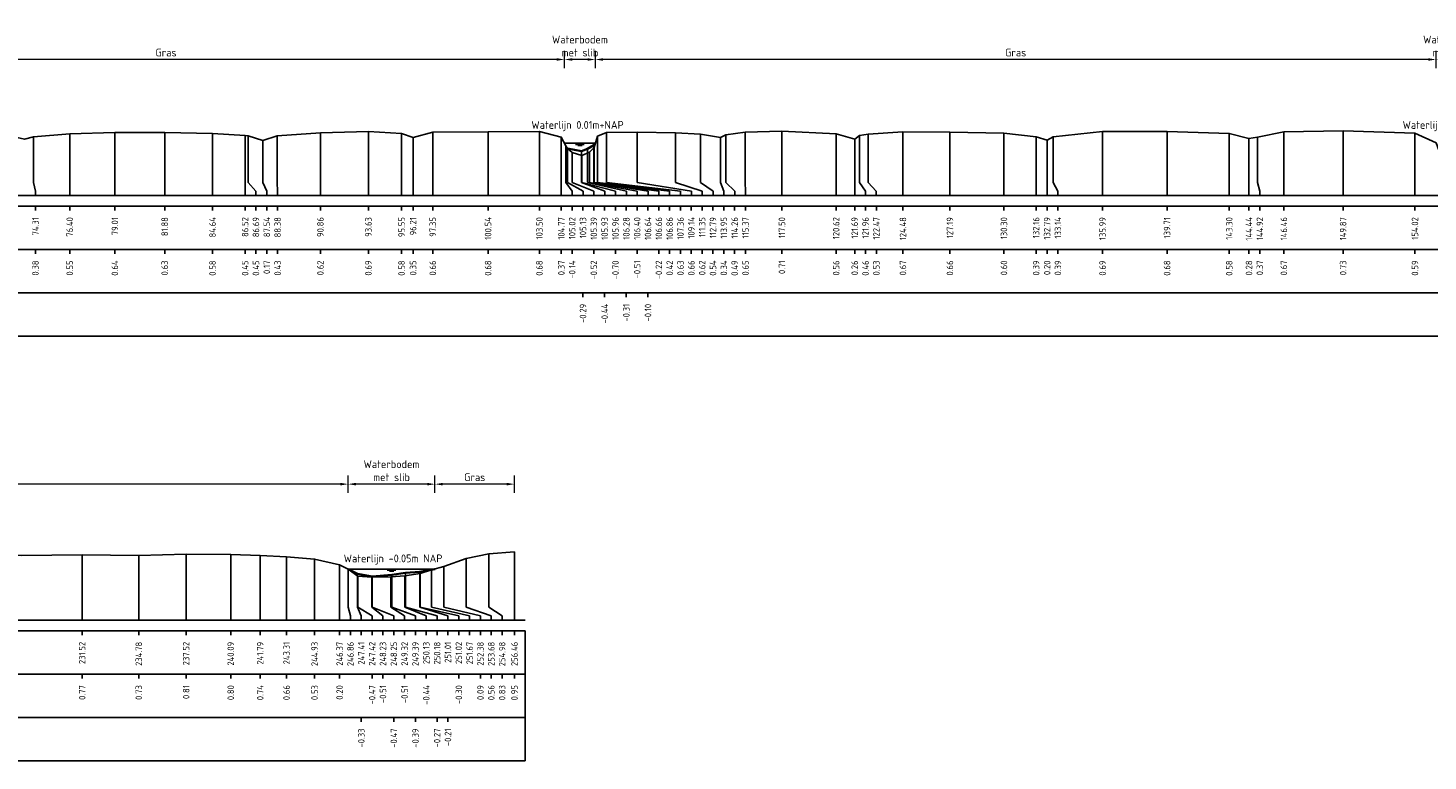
# Model space of a CAD drawing. Header units: metres. Extents: x 132725 to 140175, y 414354 to 417094.
# Tile 28 of 61: x 139924 to 140005, y 416533 to 416575. Entities that reach past the tile are written whole.
import ezdxf
from ezdxf.enums import TextEntityAlignment as Align

# ---------------------------------------------------------------- set-up
doc = ezdxf.new("R2010")
doc.units = ezdxf.units.M
doc.header["$PDMODE"] = 35
doc.header["$PDSIZE"] = 0.075
doc.layers.get('Defpoints').update_dxf_attribs({"true_color": 0x806000})
for name, color, linetype, lineweight in [('B-ME-GW-MAAIVELD-GD', 8, 'GW-MAAIVELD', 25), ('X-ME-AL-PROFIEL_BOVENKANT SLIB-GD', 42, 'Continuous', 35), ('X-XX-AL-DETAIL1-M', 7, 'Continuous', 18), ('X-XX-AL-NAP-T18', 7, 'Continuous', 18)]:
    doc.layers.add(name, color=color, linetype=linetype, lineweight=lineweight)
doc.layers.add('X-ME-AL-PROFIEL_WATERLIJN-GD', color=150, linetype='Continuous')
doc.layers.add('X-ME-AL-PROFIELRASTER-S', color=7, linetype='Continuous')
doc.styles.add('NLCS-ISO-ANNOTATIEF-T18', font='NLCS-ISO.ttf', dxfattribs={"height": 1.8})
doc.styles.add('NLCS-ISO-ANNOTATIVE-T18', font='NLCS-ISO.ttf', dxfattribs={"height": 1.8})
doc.linetypes.add('GW-MAAIVELD', pattern='A,12,[40,NLCS.SHX,S=1,R=0,X=0,Y=-0.5],12', length=24)
doc.dimstyles.new('NLCS-ANNOTATIEF-T18-PIJL_L2_H0', dxfattribs={"dimtxt": 2.5, "dimasz": 1.8, "dimexe": 2, "dimexo": 2, "dimgap": 0.7, "dimtad": 1, "dimzin": 0, "dimdsep": 46, "dimtxsty": 'NLCS-ISO-ANNOTATIEF-T18', "dimcen": 0, "dimdle": 2, "dimclrd": 256, "dimclre": 256, "dimclrt": 10, "dimaunit": 2, "dimadec": 0, "dimazin": 0, "dimtfac": 1, "dimtdec": 3, "dimtofl": 0, "dimtmove": 0, "dimatfit": 3, "dimfxl": 2, "dimfxlon": 1, "dimtfillclr": 256, "dimtolj": 1, "dimtzin": 0, "dimlwd": -1, "dimlwe": -1, "dimarcsym": 0})

# ---------------------------------------------------------------- blocks, each defined once
blk = doc.blocks.new('SAL-PROFIELRASTER_BALK_EIND1-SOD')
at = {"color": 0, "linetype": 'ByBlock', "lineweight": -2}
blk.add_line((1, -12.5), (1, -2.5), dxfattribs=at)
at = {"color": 0, "linetype": 'ByBlock', "lineweight": -2, "flags": 128}
for points in [[(0, 0), (1, 0)], [(0, -2.5), (1, -2.5)], [(0, -12.5), (1, -12.5)]]:
    blk.add_lwpolyline(points, dxfattribs=at)
blk = doc.blocks.new('SAL-PROFIELRASTER_BALK_EIND2-SOD')
at = {"color": 0, "linetype": 'ByBlock', "lineweight": -2}
for p, q in [((1, -2.5), (1, -12.5)), ((1, -12.5), (0, -12.5))]:
    blk.add_line(p, q, dxfattribs=at)
blk = doc.blocks.new('SAL-PROFIELRASTER_BALK_DATA-SOD')
at = {"color": 0, "linetype": 'ByBlock', "lineweight": -2}
blk.add_lwpolyline([(0, -3.5), (0, -2.5)], dxfattribs=at)
at = {"color": 0, "linetype": 'ByBlock', "lineweight": -2, "style": 'NLCS-ISO-ANNOTATIVE-T18'}
blk.add_attdef('GETAL', text='', height=1.5, rotation=90, dxfattribs=at).set_placement((0.75, -5), align=Align.RIGHT)
blk = doc.blocks.new('SAL-PROFIELRASTER_AANHAAL-SOD')
at = {"color": 9, "linetype": 'ByBlock', "lineweight": -2, "flags": 128}
blk.add_lwpolyline([(0, 1), (0, 0)], dxfattribs=at)
blk = doc.blocks.new('SAL-PROFIELRASTER_AANHAAL_STAGGER-SOD')
at = {"color": 9, "linetype": 'ByBlock', "lineweight": -2, "flags": 128}
for points in [[(0, 0), (0, -0.25)], [(0, -0.25), (1, -0.75)], [(1, -0.75), (1, -1)]]:
    blk.add_lwpolyline(points, dxfattribs=at)
blk = doc.blocks.new('*D218')
at = {"layer": 'Defpoints', "color": 0, "transparency": 16777216}
for p in [(139909.095, 416573.211), (139909.095, 416568.375), (139955.076, 416568.375)]:
    blk.add_point(p, dxfattribs=at)
at = {"layer": 'X-XX-AL-DETAIL1-M', "transparency": 16777216}
for p, q in [((139909.095, 416572.711), (139909.095, 416573.711)), ((139954.626, 416573.211), (139909.545, 416573.211)), ((139955.076, 416572.711), (139955.076, 416573.711))]:
    blk.add_line(p, q, dxfattribs=at)
for points in [[(139909.545, 416573.286), (139909.545, 416573.136), (139909.095, 416573.211)], [(139954.626, 416573.286), (139954.626, 416573.136), (139955.076, 416573.211)]]:
    blk.add_solid(points, dxfattribs=at)
at = {"layer": 'X-XX-AL-DETAIL1-M', "color": 10, "transparency": 16777216, "insert": (139932.085, 416573.611), "char_height": 0.45, "attachment_point": 5, "style": 'NLCS-ISO-ANNOTATIEF-T18'}
blk.add_mtext('\\A1;Gras', dxfattribs=at)
blk = doc.blocks.new('*D217')
at = {"layer": 'Defpoints', "color": 0, "transparency": 16777216}
for p in [(139955.076, 416573.211), (139955.076, 416568.375), (139956.858, 416568.375)]:
    blk.add_point(p, dxfattribs=at)
at = {"layer": 'X-XX-AL-DETAIL1-M', "transparency": 16777216}
for p, q in [((139955.076, 416572.711), (139955.076, 416573.711)), ((139956.408, 416573.211), (139955.526, 416573.211)), ((139956.858, 416572.711), (139956.858, 416573.711))]:
    blk.add_line(p, q, dxfattribs=at)
for points in [[(139955.526, 416573.286), (139955.526, 416573.136), (139955.076, 416573.211)], [(139956.408, 416573.286), (139956.408, 416573.136), (139956.858, 416573.211)]]:
    blk.add_solid(points, dxfattribs=at)
at = {"layer": 'X-XX-AL-DETAIL1-M', "color": 10, "transparency": 16777216, "insert": (139955.967, 416573.986), "char_height": 0.45, "attachment_point": 5, "style": 'NLCS-ISO-ANNOTATIEF-T18'}
blk.add_mtext('\\A1;Waterbodem\\Pmet slib', dxfattribs=at)
blk = doc.blocks.new('*D219')
at = {"layer": 'Defpoints', "color": 0, "transparency": 16777216}
for p in [(139956.858, 416573.211), (139956.858, 416568.375), (140005.36, 416568.393)]:
    blk.add_point(p, dxfattribs=at)
at = {"layer": 'X-XX-AL-DETAIL1-M', "transparency": 16777216}
for p, q in [((139956.858, 416572.711), (139956.858, 416573.711)), ((140004.91, 416573.211), (139957.308, 416573.211)), ((140005.36, 416572.711), (140005.36, 416573.711))]:
    blk.add_line(p, q, dxfattribs=at)
for points in [[(139957.308, 416573.286), (139957.308, 416573.136), (139956.858, 416573.211)], [(140004.91, 416573.286), (140004.91, 416573.136), (140005.36, 416573.211)]]:
    blk.add_solid(points, dxfattribs=at)
at = {"layer": 'X-XX-AL-DETAIL1-M', "color": 10, "transparency": 16777216, "insert": (139981.109, 416573.611), "char_height": 0.45, "attachment_point": 5, "style": 'NLCS-ISO-ANNOTATIEF-T18'}
blk.add_mtext('\\A1;Gras', dxfattribs=at)
blk = doc.blocks.new('*D220')
at = {"layer": 'Defpoints', "color": 0, "transparency": 16777216}
for p in [(140005.36, 416573.211), (140005.36, 416568.393), (140007.097, 416568.375)]:
    blk.add_point(p, dxfattribs=at)
at = {"layer": 'X-XX-AL-DETAIL1-M', "transparency": 16777216}
for p, q in [((140005.36, 416572.711), (140005.36, 416573.711)), ((140006.647, 416573.211), (140005.81, 416573.211)), ((140007.097, 416572.711), (140007.097, 416573.711))]:
    blk.add_line(p, q, dxfattribs=at)
for points in [[(140005.81, 416573.286), (140005.81, 416573.136), (140005.36, 416573.211)], [(140006.647, 416573.286), (140006.647, 416573.136), (140007.097, 416573.211)]]:
    blk.add_solid(points, dxfattribs=at)
at = {"layer": 'X-XX-AL-DETAIL1-M', "color": 10, "transparency": 16777216, "insert": (140006.228, 416573.986), "char_height": 0.45, "attachment_point": 5, "style": 'NLCS-ISO-ANNOTATIEF-T18'}
blk.add_mtext('\\A1;Waterbodem\\Pmet slib', dxfattribs=at)
blk = doc.blocks.new('*D295')
at = {"layer": 'Defpoints', "color": 0, "transparency": 16777216}
for p in [(139895.153, 416548.713), (139895.153, 416543.863), (139942.59, 416543.817)]:
    blk.add_point(p, dxfattribs=at)
at = {"layer": 'X-XX-AL-DETAIL1-M', "transparency": 16777216}
for p, q in [((139895.153, 416548.213), (139895.153, 416549.213)), ((139942.59, 416548.213), (139942.59, 416549.213)), ((139942.14, 416548.713), (139895.603, 416548.713))]:
    blk.add_line(p, q, dxfattribs=at)
for points in [[(139895.603, 416548.788), (139895.603, 416548.638), (139895.153, 416548.713)], [(139942.14, 416548.788), (139942.14, 416548.638), (139942.59, 416548.713)]]:
    blk.add_solid(points, dxfattribs=at)
at = {"layer": 'X-XX-AL-DETAIL1-M', "color": 10, "transparency": 16777216, "insert": (139918.872, 416549.113), "char_height": 0.45, "attachment_point": 5, "style": 'NLCS-ISO-ANNOTATIEF-T18'}
blk.add_mtext('\\A1;Gras', dxfattribs=at)
blk = doc.blocks.new('*D296')
at = {"layer": 'Defpoints', "color": 0, "transparency": 16777216}
for p in [(139942.59, 416548.713), (139942.59, 416543.817), (139947.606, 416543.817)]:
    blk.add_point(p, dxfattribs=at)
at = {"layer": 'X-XX-AL-DETAIL1-M', "transparency": 16777216}
for p, q in [((139942.59, 416548.213), (139942.59, 416549.213)), ((139947.606, 416548.213), (139947.606, 416549.213)), ((139947.156, 416548.713), (139943.04, 416548.713))]:
    blk.add_line(p, q, dxfattribs=at)
for points in [[(139943.04, 416548.788), (139943.04, 416548.638), (139942.59, 416548.713)], [(139947.156, 416548.788), (139947.156, 416548.638), (139947.606, 416548.713)]]:
    blk.add_solid(points, dxfattribs=at)
at = {"layer": 'X-XX-AL-DETAIL1-M', "color": 10, "transparency": 16777216, "insert": (139945.098, 416549.488), "char_height": 0.45, "attachment_point": 5, "style": 'NLCS-ISO-ANNOTATIEF-T18'}
blk.add_mtext('\\A1;Waterbodem\\Pmet slib', dxfattribs=at)
blk = doc.blocks.new('*D297')
at = {"layer": 'Defpoints', "color": 0, "transparency": 16777216}
for p in [(139947.606, 416548.713), (139947.606, 416543.817), (139952.192, 416540.867)]:
    blk.add_point(p, dxfattribs=at)
at = {"layer": 'X-XX-AL-DETAIL1-M', "transparency": 16777216}
for p, q in [((139947.606, 416548.213), (139947.606, 416549.213)), ((139952.192, 416548.213), (139952.192, 416549.213)), ((139951.742, 416548.713), (139948.056, 416548.713))]:
    blk.add_line(p, q, dxfattribs=at)
for points in [[(139948.056, 416548.788), (139948.056, 416548.638), (139947.606, 416548.713)], [(139951.742, 416548.788), (139951.742, 416548.638), (139952.192, 416548.713)]]:
    blk.add_solid(points, dxfattribs=at)
at = {"layer": 'X-XX-AL-DETAIL1-M', "color": 10, "transparency": 16777216, "insert": (139949.899, 416549.113), "char_height": 0.45, "attachment_point": 5, "style": 'NLCS-ISO-ANNOTATIEF-T18'}
blk.add_mtext('\\A1;Gras', dxfattribs=at)

msp = doc.modelspace()

# ---------------------------------------------------------------- linework, layer by layer
at = {"layer": 'B-ME-GW-MAAIVELD-GD', "ltscale": 0.1, "flags": 128}
for points in [[(139850.128, 416568.993), (139852.218, 416569.017), (139854.76, 416569.012), (139857.215, 416568.958), (139858.251, 416568.889), (139859.007, 416568.75), (139860.062, 416568.773), (139860.943, 416568.857), (139862.483, 416568.966), (139865.442, 416569.021), (139867.001, 416568.787), (139867.783, 416568.748), (139868.557, 416568.949), (139870.988, 416569.066), (139873.434, 416569.07), (139876.387, 416569.06), (139879.285, 416568.934), (139879.29, 416568.934), (139880.67, 416568.806), (139881.609, 416568.805), (139882.353, 416568.906), (139883.319, 416568.987), (139885.358, 416569.073), (139887.694, 416569.051), (139891.281, 416568.925), (139893.063, 416568.851), (139893.99, 416568.708), (139894.959, 416568.905), (139897.214, 416568.804), (139900.425, 416568.991), (139901.67, 416568.992), (139901.837, 416568.981), (139902.431, 416568.969), (139904.27, 416568.911), (139904.689, 416568.897), (139905.993, 416568.819), (139906.767, 416568.729), (139907.029, 416568.557), (139907.285, 416567.838), (139907.631, 416567.613), (139908.233, 416567.609), (139908.698, 416567.495), (139908.849, 416568.27), (139909.149, 416568.398), (139910.145, 416568.736), (139911.055, 416568.865), (139912.99, 416569.011), (139915.692, 416569.052), (139917.845, 416569.031), (139920.436, 416569.019), (139922.912, 416568.852), (139923.929, 416568.617), (139924.437, 416568.745), (139926.531, 416568.918), (139929.138, 416569.002), (139932.01, 416568.999), (139934.771, 416568.942), (139936.651, 416568.818), (139936.819, 416568.815), (139937.669, 416568.538), (139938.503, 416568.799), (139940.992, 416568.981), (139943.763, 416569.056), (139945.678, 416568.944), (139946.341, 416568.713), (139947.476, 416569.021), (139950.668, 416569.04), (139953.628, 416569.048), (139954.895, 416568.735), (139955.152, 416568.223), (139955.259, 416568.079), (139955.522, 416567.841), (139956.086, 416567.665), (139956.527, 416567.855), (139956.786, 416568.141), (139956.984, 416568.782), (139957.493, 416568.996), (139959.267, 416569.022), (139961.477, 416568.983), (139962.919, 416568.908), (139964.077, 416568.706), (139964.386, 416568.858), (139965.501, 416569.014), (139967.623, 416569.074), (139970.751, 416568.92), (139971.819, 416568.623), (139972.09, 416568.825), (139972.593, 416568.899), (139974.605, 416569.038), (139977.315, 416569.027), (139980.432, 416568.961), (139982.288, 416568.756), (139982.921, 416568.564), (139983.268, 416568.758), (139986.119, 416569.058), (139989.842, 416569.049), (139993.43, 416568.941), (139994.568, 416568.646), (139995.052, 416568.737), (139996.583, 416569.034), (139999.998, 416569.098), (140004.145, 416568.954), (140005.36, 416568.393), (140005.516, 416567.987), (140005.643, 416567.627), (140006.399, 416567.613), (140006.831, 416567.765), (140007.103, 416568.388), (140007.508, 416568.654), (140008.838, 416569.013), (140011.859, 416569.115), (140014.658, 416569.127), (140017.324, 416569.011), (140019.253, 416568.802), (140020.007, 416568.541), (140020.637, 416568.794), (140022.198, 416568.978), (140024.075, 416569.065), (140027.004, 416569.116), (140029.834, 416569.121), (140033.74, 416569.059), (140035.447, 416568.857), (140036.284, 416568.568), (140036.702, 416568.818), (140038.351, 416569.053), (140040.752, 416569.13), (140047.378, 416568.973), (140047.866, 416568.674), (140048.142, 416568.35), (140048.364, 416567.926), (140048.837, 416567.811), (140049.241, 416567.926), (140049.55, 416568.361), (140049.815, 416568.554), (140050.61, 416568.9), (140051.761, 416569.07), (140053.456, 416569.163), (140055.867, 416569.164), (140058.558, 416569.155), (140060.829, 416569.153), (140063.657, 416569.076), (140065.429, 416568.877), (140066.264, 416568.554), (140067.23, 416568.961), (140068.593, 416569.069), (140071.669, 416569.112), (140074.781, 416569.106), (140078.149, 416569.102), (140081.646, 416569.135), (140084.912, 416569.098), (140087.647, 416569.177), (140090.216, 416569.16), (140091.919, 416569.103), (140093.437, 416569.02), (140095.057, 416568.892), (140096.5, 416568.563), (140096.987, 416568.315), (140097.55, 416567.898), (140098.361, 416567.851), (140099.453, 416567.857), (140100.259, 416567.921), (140101.148, 416568.063), (140101.798, 416568.259), (140102.511, 416568.454), (140103.803, 416568.927), (140105.104, 416569.19), (140106.588, 416569.311)], [(139695.732, 416544.495), (139697.821, 416544.519), (139700.364, 416544.514), (139702.819, 416544.46), (139703.854, 416544.391), (139704.611, 416544.252), (139705.665, 416544.275), (139706.547, 416544.359), (139708.086, 416544.468), (139711.046, 416544.523), (139712.605, 416544.289), (139713.386, 416544.25), (139714.161, 416544.451), (139716.591, 416544.568), (139719.038, 416544.572), (139721.99, 416544.562), (139724.889, 416544.436), (139724.894, 416544.436), (139726.273, 416544.308), (139727.212, 416544.307), (139727.957, 416544.408), (139728.923, 416544.489), (139730.961, 416544.575), (139733.297, 416544.553), (139736.885, 416544.427), (139738.667, 416544.353), (139739.594, 416544.21), (139740.563, 416544.407), (139742.817, 416544.306), (139746.028, 416544.493), (139747.273, 416544.494), (139747.441, 416544.483), (139748.035, 416544.471), (139749.873, 416544.413), (139750.293, 416544.399), (139751.597, 416544.321), (139752.37, 416544.231), (139752.633, 416544.059), (139752.889, 416543.34), (139753.235, 416543.115), (139753.837, 416543.111), (139754.301, 416542.997), (139754.453, 416543.772), (139754.753, 416543.9), (139755.748, 416544.238), (139756.658, 416544.367), (139758.593, 416544.513), (139761.295, 416544.554), (139763.449, 416544.533), (139766.04, 416544.521), (139768.516, 416544.354), (139769.533, 416544.119), (139770.04, 416544.247), (139772.134, 416544.42), (139774.741, 416544.504), (139777.614, 416544.501), (139780.375, 416544.444), (139782.254, 416544.32), (139782.422, 416544.317), (139783.272, 416544.04), (139784.107, 416544.301), (139786.596, 416544.483), (139789.366, 416544.558), (139791.281, 416544.446), (139791.945, 416544.215), (139793.08, 416544.523), (139796.272, 416544.542), (139799.232, 416544.55), (139800.499, 416544.237), (139800.755, 416543.725), (139800.863, 416543.581), (139801.125, 416543.343), (139801.69, 416543.167), (139802.131, 416543.357), (139802.39, 416543.643), (139802.588, 416544.284), (139803.096, 416544.498), (139804.871, 416544.524), (139807.08, 416544.485), (139808.523, 416544.41), (139809.68, 416544.208), (139809.989, 416544.36), (139811.105, 416544.516), (139813.227, 416544.576), (139816.355, 416544.422), (139817.423, 416544.125), (139817.694, 416544.327), (139818.197, 416544.401), (139820.209, 416544.54), (139822.918, 416544.529), (139826.036, 416544.463), (139827.892, 416544.258), (139828.524, 416544.066), (139828.871, 416544.26), (139831.723, 416544.56), (139835.446, 416544.551), (139839.033, 416544.443), (139840.172, 416544.148), (139840.655, 416544.239), (139842.187, 416544.536), (139845.601, 416544.6), (139849.749, 416544.456), (139850.963, 416543.895), (139851.119, 416543.489), (139851.247, 416543.129), (139852.003, 416543.115), (139852.435, 416543.267), (139852.706, 416543.89), (139853.111, 416544.156), (139854.442, 416544.515), (139857.462, 416544.617), (139860.262, 416544.629), (139862.928, 416544.513), (139864.856, 416544.304), (139865.61, 416544.043), (139866.241, 416544.296), (139867.801, 416544.48), (139869.678, 416544.567), (139872.607, 416544.618), (139875.437, 416544.623), (139879.344, 416544.561), (139881.051, 416544.359), (139881.887, 416544.07), (139882.305, 416544.32), (139883.954, 416544.555), (139886.356, 416544.632), (139892.982, 416544.475), (139893.47, 416544.176), (139893.746, 416543.852), (139893.967, 416543.428), (139894.441, 416543.313), (139894.845, 416543.428), (139895.153, 416543.863), (139895.419, 416544.056), (139896.214, 416544.402), (139897.365, 416544.572), (139899.059, 416544.665), (139901.471, 416544.666), (139904.162, 416544.657), (139906.433, 416544.655), (139909.261, 416544.578), (139911.032, 416544.379), (139911.868, 416544.056), (139912.834, 416544.463), (139914.196, 416544.571), (139917.273, 416544.614), (139920.384, 416544.608), (139923.752, 416544.604), (139927.25, 416544.637), (139930.515, 416544.6), (139933.25, 416544.679), (139935.82, 416544.662), (139937.522, 416544.605), (139939.041, 416544.522), (139940.66, 416544.394), (139942.104, 416544.065), (139942.59, 416543.817), (139943.154, 416543.4), (139943.965, 416543.353), (139945.056, 416543.359), (139945.863, 416543.423), (139946.752, 416543.565), (139947.401, 416543.761), (139948.115, 416543.956), (139949.407, 416544.429), (139950.708, 416544.692), (139952.192, 416544.813)]]:
    msp.add_lwpolyline(points, dxfattribs=at)
at = {"layer": 'X-ME-AL-PROFIEL_BOVENKANT SLIB-GD'}
for points in [[(139955.259, 416568.079), (139956.058, 416567.926), (139956.404, 416568.051), (139956.769, 416568.264), (139956.858, 416568.375)], [(139942.59, 416543.817), (139943.144, 416543.533), (139943.98, 416543.393), (139945.119, 416543.475), (139945.913, 416543.598), (139946.737, 416543.655), (139947.606, 416543.817)]]:
    msp.add_lwpolyline(points, dxfattribs=at)
at = {"layer": 'X-ME-AL-PROFIEL_WATERLIJN-GD'}
for points in [[(139955.076, 416568.375), (139956.858, 416568.375)], [(139955.717, 416568.314), (139956.217, 416568.314)], [(139955.842, 416568.254), (139956.092, 416568.254)], [(139942.59, 416543.817), (139947.606, 416543.817)], [(139944.848, 416543.756), (139945.348, 416543.756)], [(139944.973, 416543.696), (139945.223, 416543.696)]]:
    msp.add_lwpolyline(points, dxfattribs=at)

# ---------------------------------------------------------------- block references
at = {"layer": 'X-ME-AL-PROFIELRASTER-S'}
for p, yscale in [((139929.138, 416565.365), 3.637), ((139932.01, 416565.365), 3.634), ((139940.992, 416565.365), 3.616), ((139943.763, 416565.365), 3.691), ((139947.476, 416565.365), 3.656), ((139950.668, 416565.365), 3.675), ((139953.628, 416565.365), 3.683), ((139957.493, 416566.365), 2.631), ((139959.267, 416566.365), 2.657), ((139961.477, 416566.365), 2.618), ((139965.501, 416566.365), 2.649), ((139967.623, 416565.365), 3.709), ((139974.605, 416565.365), 3.673), ((139977.315, 416565.365), 3.662), ((139986.119, 416565.365), 3.693), ((139989.842, 416565.365), 3.684), ((139996.583, 416565.365), 3.669), ((139999.998, 416565.365), 3.733), ((139924.437, 416566.365), 2.38), ((139926.531, 416565.365), 3.553), ((139934.771, 416565.365), 3.577), ((139936.651, 416565.365), 3.453), ((139936.819, 416566.365), 2.45), ((139937.669, 416566.365), 2.173), ((139938.503, 416566.365), 2.434), ((139945.678, 416565.365), 3.579), ((139946.341, 416565.365), 3.348), ((139954.895, 416565.365), 3.37), ((139955.152, 416566.365), 1.858), ((139956.769, 416566.365), 1.899), ((139956.984, 416566.365), 2.417), ((139962.919, 416566.365), 2.543), ((139964.077, 416566.365), 2.341), ((139964.386, 416566.365), 2.493), ((139970.751, 416565.365), 3.555), ((139971.819, 416565.365), 3.258), ((139972.09, 416566.365), 2.46), ((139972.593, 416566.365), 2.534), ((139980.432, 416565.365), 3.596), ((139982.288, 416565.365), 3.391), ((139982.921, 416565.365), 3.199), ((139983.268, 416566.365), 2.393), ((139993.43, 416565.365), 3.576), ((139994.568, 416565.365), 3.281), ((139995.052, 416566.365), 2.372), ((140004.145, 416565.365), 3.589), ((139955.259, 416566.365), 1.714), ((139955.522, 416566.365), 1.476), ((139956.058, 416566.365), 1.561), ((139956.086, 416566.365), 1.3), ((139956.404, 416566.365), 1.686), ((139956.527, 416566.365), 1.49), ((139956.786, 416566.365), 1.776), ((139952.192, 416540.867), 3.946), ((139927.25, 416540.867), 3.77), ((139930.515, 416540.867), 3.733), ((139933.25, 416540.867), 3.812), ((139935.82, 416540.867), 3.795), ((139937.522, 416540.867), 3.738), ((139939.041, 416540.867), 3.655), ((139940.66, 416540.867), 3.527), ((139942.104, 416540.867), 3.198), ((139948.115, 416541.867), 2.089), ((139949.407, 416541.867), 2.562), ((139950.708, 416541.867), 2.825), ((139942.59, 416541.867), 1.95), ((139943.144, 416541.867), 1.666), ((139943.154, 416541.867), 1.533), ((139943.965, 416541.867), 1.486), ((139943.98, 416541.867), 1.526), ((139945.056, 416541.867), 1.492), ((139945.119, 416541.867), 1.608), ((139945.863, 416541.867), 1.556), ((139945.913, 416541.867), 1.731), ((139946.737, 416541.867), 1.788), ((139946.752, 416541.867), 1.698), ((139947.401, 416541.867), 1.894)]:
    msp.add_blockref('SAL-PROFIELRASTER_AANHAAL-SOD', p, dxfattribs=dict(at, yscale=yscale))
for p, xscale, zscale in [((139924.437, 416566.365), 0.1173666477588, 0.1173666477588), ((139936.819, 416566.365), 0.4570970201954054, 0.4570970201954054), ((139937.669, 416566.365), 0.2322100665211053, 0.2322100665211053), ((139938.503, 416566.365), 0.02231447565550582, 0.02231447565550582), ((139955.152, 416566.365), 0.3686040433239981, 0.3686040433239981), ((139955.259, 416566.365), 0.8864918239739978, 0.8864918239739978), ((139955.522, 416566.365), 1.248798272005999, 1.248798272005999), ((139956.058, 416566.365), 1.337157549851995, 1.337157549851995), ((139956.086, 416566.365), 1.934048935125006, 1.934048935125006), ((139956.404, 416566.365), 2.241790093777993, 2.241790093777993), ((139956.527, 416566.365), 2.743071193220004, 2.743071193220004), ((139956.769, 416566.365), 3.126188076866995, 3.126188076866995), ((139956.786, 416566.365), 3.734427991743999, 3.734427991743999), ((139956.984, 416566.365), 4.160971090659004, 4.160971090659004), ((139957.493, 416566.365), 4.277852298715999, 4.277852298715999), ((139959.267, 416566.365), 3.128357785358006, 3.128357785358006), ((139961.477, 416566.365), 1.543877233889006, 1.543877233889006), ((139962.919, 416566.365), 0.7264288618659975, 0.7264288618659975), ((139964.077, 416566.365), 0.1937530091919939, 0.1937530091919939), ((139964.386, 416566.365), 0.5096314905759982, 0.5096314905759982), ((139965.501, 416566.365), 0.01917181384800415, 0.01917181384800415), ((139972.09, 416566.365), 0.3536207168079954, 0.3536207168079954), ((139972.593, 416566.365), 0.4754898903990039, 0.4754898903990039), ((139983.268, 416566.365), 0.2781809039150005, 0.2781809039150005), ((139995.052, 416566.365), 0.141435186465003, 0.141435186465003), ((139942.59, 416541.867), 0.1383671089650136, 0.1383671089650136), ((139943.144, 416541.867), 0.2100911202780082, 0.2100911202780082), ((139943.154, 416541.867), 0.8247351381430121, 0.8247351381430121), ((139943.965, 416541.867), 0.6386550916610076, 0.6386550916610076), ((139943.98, 416541.867), 1.248265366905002, 1.248265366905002), ((139945.056, 416541.867), 0.7973166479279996, 0.7973166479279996), ((139945.119, 416541.867), 1.359893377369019, 1.359893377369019), ((139945.863, 416541.867), 1.24102538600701, 1.24102538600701), ((139945.913, 416541.867), 1.816050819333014, 1.816050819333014), ((139946.737, 416541.867), 1.616934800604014, 1.616934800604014), ((139946.752, 416541.867), 2.226581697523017, 2.226581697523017), ((139947.401, 416541.867), 2.202116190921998, 2.202116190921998), ((139948.115, 416541.867), 2.113774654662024, 2.113774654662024), ((139949.407, 416541.867), 1.446690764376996, 1.446690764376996), ((139950.708, 416541.867), 0.7708467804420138, 0.7708467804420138)]:
    msp.add_blockref('SAL-PROFIELRASTER_AANHAAL_STAGGER-SOD', p, dxfattribs=dict(at, xscale=xscale, zscale=zscale))
at = {"layer": 'X-ME-AL-PROFIELRASTER-S', "xscale": 257.0852728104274, "yscale": 0.25, "zscale": 257.0852728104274}
for name, p in [('SAL-PROFIELRASTER_BALK_EIND1-SOD', (139850.128, 416565.365)), ('SAL-PROFIELRASTER_BALK_EIND2-SOD', (139850.128, 416562.865)), ('SAL-PROFIELRASTER_BALK_EIND2-SOD', (139850.128, 416560.365)), ('SAL-PROFIELRASTER_BALK_EIND1-SOD', (139695.732, 416540.867)), ('SAL-PROFIELRASTER_BALK_EIND2-SOD', (139695.732, 416538.367)), ('SAL-PROFIELRASTER_BALK_EIND2-SOD', (139695.732, 416535.867))]:
    msp.add_blockref(name, p, dxfattribs=at)
at = {"layer": 'X-ME-AL-PROFIELRASTER-S', "xscale": 0.25, "yscale": 0.25, "zscale": 0.25}
for p, values in [((139924.554, 416565.365), {'GETAL': '74.31'}), ((139926.531, 416565.365), {'GETAL': '76.40'}), ((139929.138, 416565.365), {'GETAL': '79.01'}), ((139932.01, 416565.365), {'GETAL': '81.88'}), ((139934.771, 416565.365), {'GETAL': '84.64'}), ((139936.651, 416565.365), {'GETAL': '86.52'}), ((139937.276, 416565.365), {'GETAL': '86.69'}), ((139937.901, 416565.365), {'GETAL': '87.54'}), ((139938.526, 416565.365), {'GETAL': '88.38'}), ((139940.992, 416565.365), {'GETAL': '90.86'}), ((139943.763, 416565.365), {'GETAL': '93.63'}), ((139945.678, 416565.365), {'GETAL': '95.55'}), ((139946.341, 416565.365), {'GETAL': '96.21'}), ((139947.476, 416565.365), {'GETAL': '97.35'}), ((139950.668, 416565.365), {'GETAL': '100.54'}), ((139953.628, 416565.365), {'GETAL': '103.50'}), ((139954.895, 416565.365), {'GETAL': '104.77'}), ((139955.52, 416565.365), {'GETAL': '105.02'}), ((139956.145, 416565.365), {'GETAL': '105.13'}), ((139956.77, 416565.365), {'GETAL': '105.39'}), ((139957.395, 416565.365), {'GETAL': '105.93'}), ((139958.02, 416565.365), {'GETAL': '105.96'}), ((139958.645, 416565.365), {'GETAL': '106.28'}), ((139959.27, 416565.365), {'GETAL': '106.40'}), ((139959.895, 416565.365), {'GETAL': '106.64'}), ((139960.52, 416565.365), {'GETAL': '106.66'}), ((139961.145, 416565.365), {'GETAL': '106.86'}), ((139961.77, 416565.365), {'GETAL': '107.36'}), ((139962.395, 416565.365), {'GETAL': '109.14'}), ((139963.02, 416565.365), {'GETAL': '111.35'}), ((139963.645, 416565.365), {'GETAL': '112.79'}), ((139964.27, 416565.365), {'GETAL': '113.95'}), ((139964.895, 416565.365), {'GETAL': '114.26'}), ((139965.52, 416565.365), {'GETAL': '115.37'}), ((139967.623, 416565.365), {'GETAL': '117.50'}), ((139970.751, 416565.365), {'GETAL': '120.62'}), ((139971.819, 416565.365), {'GETAL': '121.69'}), ((139972.444, 416565.365), {'GETAL': '121.96'}), ((139973.069, 416565.365), {'GETAL': '122.47'}), ((139974.605, 416565.365), {'GETAL': '124.48'}), ((139977.315, 416565.365), {'GETAL': '127.19'}), ((139980.432, 416565.365), {'GETAL': '130.30'}), ((139982.288, 416565.365), {'GETAL': '132.16'}), ((139982.921, 416565.365), {'GETAL': '132.79'}), ((139983.546, 416565.365), {'GETAL': '133.14'}), ((139986.119, 416565.365), {'GETAL': '135.99'}), ((139989.842, 416565.365), {'GETAL': '139.71'}), ((139993.43, 416565.365), {'GETAL': '143.30'}), ((139994.568, 416565.365), {'GETAL': '144.44'}), ((139995.193, 416565.365), {'GETAL': '144.92'}), ((139996.583, 416565.365), {'GETAL': '146.46'}), ((139999.998, 416565.365), {'GETAL': '149.87'}), ((140004.145, 416565.365), {'GETAL': '154.02'}), ((139924.554, 416562.865), {'GETAL': '0.38'}), ((139926.531, 416562.865), {'GETAL': '0.55'}), ((139929.138, 416562.865), {'GETAL': '0.64'}), ((139932.01, 416562.865), {'GETAL': '0.63'}), ((139934.771, 416562.865), {'GETAL': '0.58'}), ((139936.651, 416562.865), {'GETAL': '0.45'}), ((139937.276, 416562.865), {'GETAL': '0.45'}), ((139937.901, 416562.865), {'GETAL': '0.17'}), ((139938.526, 416562.865), {'GETAL': '0.43'}), ((139940.992, 416562.865), {'GETAL': '0.62'}), ((139943.763, 416562.865), {'GETAL': '0.69'}), ((139945.678, 416562.865), {'GETAL': '0.58'}), ((139946.341, 416562.865), {'GETAL': '0.35'}), ((139947.476, 416562.865), {'GETAL': '0.66'}), ((139950.668, 416562.865), {'GETAL': '0.68'}), ((139953.628, 416562.865), {'GETAL': '0.68'}), ((139954.895, 416562.865), {'GETAL': '0.37'}), ((139955.52, 416562.865), {'GETAL': '-0.14'}), ((139956.77, 416562.865), {'GETAL': '-0.52'}), ((139958.02, 416562.865), {'GETAL': '-0.70'}), ((139959.27, 416562.865), {'GETAL': '-0.51'}), ((139960.52, 416562.865), {'GETAL': '-0.22'}), ((139961.145, 416562.865), {'GETAL': '0.42'}), ((139961.77, 416562.865), {'GETAL': '0.63'}), ((139962.395, 416562.865), {'GETAL': '0.66'}), ((139963.02, 416562.865), {'GETAL': '0.62'}), ((139963.645, 416562.865), {'GETAL': '0.54'}), ((139964.27, 416562.865), {'GETAL': '0.34'}), ((139964.895, 416562.865), {'GETAL': '0.49'}), ((139965.52, 416562.865), {'GETAL': '0.65'}), ((139967.623, 416562.865), {'GETAL': '0.71'}), ((139970.751, 416562.865), {'GETAL': '0.56'}), ((139971.819, 416562.865), {'GETAL': '0.26'}), ((139972.444, 416562.865), {'GETAL': '0.46'}), ((139973.069, 416562.865), {'GETAL': '0.53'}), ((139974.605, 416562.865), {'GETAL': '0.67'}), ((139977.315, 416562.865), {'GETAL': '0.66'}), ((139980.432, 416562.865), {'GETAL': '0.60'}), ((139982.288, 416562.865), {'GETAL': '0.39'}), ((139982.921, 416562.865), {'GETAL': '0.20'}), ((139983.546, 416562.865), {'GETAL': '0.39'}), ((139986.119, 416562.865), {'GETAL': '0.69'}), ((139989.842, 416562.865), {'GETAL': '0.68'}), ((139993.43, 416562.865), {'GETAL': '0.58'}), ((139994.568, 416562.865), {'GETAL': '0.28'}), ((139995.193, 416562.865), {'GETAL': '0.37'}), ((139996.583, 416562.865), {'GETAL': '0.67'}), ((139999.998, 416562.865), {'GETAL': '0.73'}), ((140004.145, 416562.865), {'GETAL': '0.59'}), ((139956.145, 416560.365), {'GETAL': '-0.29'}), ((139957.395, 416560.365), {'GETAL': '-0.44'}), ((139958.645, 416560.365), {'GETAL': '-0.31'}), ((139959.895, 416560.365), {'GETAL': '-0.10'}), ((139927.25, 416540.867), {'GETAL': '231.52'}), ((139930.515, 416540.867), {'GETAL': '234.78'}), ((139933.25, 416540.867), {'GETAL': '237.52'}), ((139935.82, 416540.867), {'GETAL': '240.09'}), ((139937.522, 416540.867), {'GETAL': '241.79'}), ((139939.041, 416540.867), {'GETAL': '243.31'}), ((139940.66, 416540.867), {'GETAL': '244.93'}), ((139942.104, 416540.867), {'GETAL': '246.37'}), ((139942.729, 416540.867), {'GETAL': '246.86'}), ((139943.354, 416540.867), {'GETAL': '247.41'}), ((139943.979, 416540.867), {'GETAL': '247.42'}), ((139944.604, 416540.867), {'GETAL': '248.23'}), ((139945.229, 416540.867), {'GETAL': '248.25'}), ((139945.854, 416540.867), {'GETAL': '249.32'}), ((139946.479, 416540.867), {'GETAL': '249.39'}), ((139947.104, 416540.867), {'GETAL': '250.13'}), ((139947.729, 416540.867), {'GETAL': '250.18'}), ((139948.354, 416540.867), {'GETAL': '251.01'}), ((139948.979, 416540.867), {'GETAL': '251.02'}), ((139949.604, 416540.867), {'GETAL': '251.67'}), ((139950.229, 416540.867), {'GETAL': '252.38'}), ((139950.854, 416540.867), {'GETAL': '253.68'}), ((139951.479, 416540.867), {'GETAL': '254.98'}), ((139952.192, 416540.867), {'GETAL': '256.46'}), ((139927.25, 416538.367), {'GETAL': '0.77'}), ((139930.515, 416538.367), {'GETAL': '0.73'}), ((139933.25, 416538.367), {'GETAL': '0.81'}), ((139935.82, 416538.367), {'GETAL': '0.80'}), ((139937.522, 416538.367), {'GETAL': '0.74'}), ((139939.041, 416538.367), {'GETAL': '0.66'}), ((139940.66, 416538.367), {'GETAL': '0.53'}), ((139942.104, 416538.367), {'GETAL': '0.20'}), ((139943.979, 416538.367), {'GETAL': '-0.47'}), ((139944.604, 416538.367), {'GETAL': '-0.51'}), ((139945.854, 416538.367), {'GETAL': '-0.51'}), ((139947.104, 416538.367), {'GETAL': '-0.44'}), ((139948.979, 416538.367), {'GETAL': '-0.30'}), ((139950.229, 416538.367), {'GETAL': '0.09'}), ((139950.854, 416538.367), {'GETAL': '0.56'}), ((139951.479, 416538.367), {'GETAL': '0.83'}), ((139952.192, 416538.367), {'GETAL': '0.95'}), ((139943.354, 416535.867), {'GETAL': '-0.33'}), ((139945.229, 416535.867), {'GETAL': '-0.47'}), ((139946.479, 416535.867), {'GETAL': '-0.39'}), ((139947.729, 416535.867), {'GETAL': '-0.27'}), ((139948.354, 416535.867), {'GETAL': '-0.21'})]:
    msp.add_blockref('SAL-PROFIELRASTER_BALK_DATA-SOD', p, dxfattribs=at).add_auto_attribs(values)

# ---------------------------------------------------------------- texts
at = {"layer": 'X-XX-AL-NAP-T18', "color": 10, "char_height": 0.45, "width": 15.43377, "attachment_point": 7, "style": 'NLCS-ISO-ANNOTATIEF-T18'}
for s, insert in [('Waterlijn 0.01m+NAP', (139953.167, 416569.074)), ('Waterlijn 0.01m+NAP', (140003.432, 416569.074)), ('Waterlijn -0.05m NAP', (139942.338, 416544.069))]:
    msp.add_mtext(s, dxfattribs=dict(at, insert=insert))

# ---------------------------------------------------------------- dimensions: what is measured, and where the dimension line sits
at = {"layer": 'X-XX-AL-DETAIL1-M'}
for base, p1, p2, text, picture, middle in [((139955.076, 416573.211), (139956.858, 416568.375), (139955.076, 416568.375), 'Waterbodem\\Pmet slib', '*D217', (139955.967, 416573.211)), ((140005.36, 416573.211), (140007.097, 416568.375), (140005.36, 416568.393), 'Waterbodem\\Pmet slib', '*D220', (140006.228, 416573.211)), ((139909.095, 416573.211), (139955.076, 416568.375), (139909.095, 416568.375), 'Gras', '*D218', (139932.085, 416573.211)), ((139956.858, 416573.211), (140005.36, 416568.393), (139956.858, 416568.375), 'Gras', '*D219', (139981.109, 416573.211)), ((139942.59, 416548.713), (139947.606, 416543.817), (139942.59, 416543.817), 'Waterbodem\\Pmet slib', '*D296', (139945.098, 416548.713)), ((139895.153, 416548.713), (139942.59, 416543.817), (139895.153, 416543.863), 'Gras', '*D295', (139918.872, 416548.713)), ((139947.606, 416548.713), (139952.192, 416540.867), (139947.606, 416543.817), 'Gras', '*D297', (139949.899, 416548.713))]:
    dim = msp.add_linear_dim(base=base, p1=p1, p2=p2, text=text, dimstyle='NLCS-ANNOTATIEF-T18-PIJL_L2_H0', dxfattribs=at)
    dim.commit()
    dim.dimension.update_dxf_attribs({"geometry": picture, "text_midpoint": middle, "dimtype": 160})

doc.saveas('drawing.dxf')
